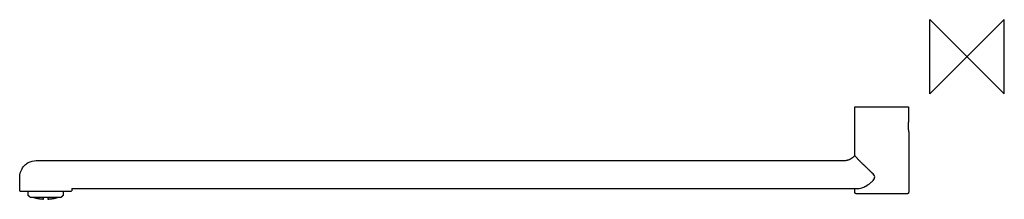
# Model space of a CAD drawing. Header units: millimetres. Extents: x -510 to 20, y -77 to 20.
import ezdxf

# ---------------------------------------------------------------- set-up
doc = ezdxf.new("R2010")
doc.units = ezdxf.units.MM
doc.header["$MEASUREMENT"] = 0
doc.layers.add('ORIGIN', color=6, linetype='Continuous')
doc.layers.add('PLANNING', color=1, linetype='Continuous')

# ---------------------------------------------------------------- blocks, each defined once
blk = doc.blocks.new('35860450_R')
at = {"layer": 'ORIGIN'}
for p, q in [((-20, -20), (-20, 20)), ((-20, 20), (20, -20)), ((20, 20), (-20, -20)), ((20, -20), (20, 20))]:
    blk.add_line(p, q, dxfattribs=at)
at = {"layer": 'PLANNING'}
for points in [[(-60.47, -53.29), (-60.46, -40.15), (-60.44, -27)], [(-60.44, -27), (-45.97, -27), (-31.5, -27)], [(-31.5, -27), (-31.49, -30.69), (-31.48, -34.39)], [(-31.47, -40.45), (-31.47, -56.72), (-31.47, -73)], [(-495.97, -56), (-281.22, -56), (-66.47, -56)], [(-51.05, -62.8), (-53.42, -60.5), (-55.8, -58.2)], [(-509.97, -72.3), (-509.97, -68.67), (-509.97, -65.03)], [(-509.97, -72.3), (-509.87, -72.4), (-509.77, -72.5)], [(-509.77, -72.5), (-495.98, -72.5), (-482.2, -72.5)], [(-505.42, -74.7), (-505.42, -73.6), (-505.42, -72.5)], [(-486.52, -72.5), (-486.52, -73.6), (-486.52, -74.7)], [(-482.2, -72.5), (-482.11, -72.41), (-482.01, -72.31)], [(-481.97, -71), (-481.97, -71.65), (-481.97, -72.3)], [(-481.97, -71), (-270.02, -71), (-58.06, -71)], [(-60.47, -73), (-60.47, -72), (-60.47, -71)], [(-32.5, -74), (-45.97, -74), (-59.44, -74)], [(-504.12, -76), (-504.77, -75.35), (-505.42, -74.7)], [(-487.82, -76), (-495.97, -76), (-504.12, -76)], [(-494.67, -76.93), (-494.67, -76.46), (-494.67, -76)], [(-486.52, -74.7), (-487.17, -75.35), (-487.82, -76)]]:
    blk.add_open_spline(points, degree=2, dxfattribs=at)
for points, weights in [([(-31.48, -34.39), (-32.12, -37.42), (-31.47, -40.45)], [1, 0.97818425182, 1]), ([(-66.47, -56), (-62.86, -56), (-60.47, -53.29)], [1, 0.911394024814, 1]), ([(-55.8, -58.2), (-58.32, -55.92), (-60.47, -53.29)], [1, 0.997239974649, 1]), ([(-31.47, -73), (-31.5, -74), (-32.5, -74)], [1, 0.716565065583, 1]), ([(-497.27, -76.93), (-499.85, -76.81), (-502.31, -76.05)], [1, 0.992178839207, 1]), ([(-497.27, -76), (-497.27, -76.46), (-497.27, -76.93)], [1, 0.999924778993, 1]), ([(-489.63, -76.05), (-492.09, -76.81), (-494.67, -76.93)], [1, 0.992161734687, 1])]:
    blk.add_rational_spline(points, weights, degree=2, dxfattribs=at)
for points, knots in [([(-509.97, -65.03), (-509.96, -63.37), (-509.3, -61), (-507.33, -58.48), (-504.83, -56.62), (-502.54, -56.01), (-499.35, -55.99), (-497.66, -56), (-495.97, -56)], [6.904179, 6.904179, 6.904179, 6.904179, 11.656655, 14.032892, 16.40913, 20.923981, 20.923981, 25.993288, 25.993288, 25.993288, 25.993288]), ([(-58.06, -71), (-57.57, -71), (-56.33, -70.69), (-54.31, -69.64), (-52.26, -68.31), (-50.69, -66.96), (-49.86, -65.82), (-49.67, -64.71), (-50.16, -63.63), (-50.71, -63.09), (-51.05, -62.8)], [95.546198, 95.546198, 95.546198, 95.546198, 97.027176, 99.31896, 102.393359, 104.322173, 105.541767, 106.544027, 107.617877, 108.914486, 108.914486, 108.914486, 108.914486])]:
    blk.add_open_spline(points, degree=3, knots=knots, dxfattribs=at)
blk.add_rational_spline([(-59.44, -74), (-59.87, -74.01), (-60.17, -73.72), (-60.47, -73.42), (-60.47, -73)], [1, 0.921281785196, 1, 0.921281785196, 1], degree=2, knots=[270.756508, 270.756508, 270.756508, 271.541803, 271.541803, 272.327098, 272.327098, 272.327098], dxfattribs=at)

msp = doc.modelspace()

# ---------------------------------------------------------------- block references
msp.add_blockref('35860450_R', (0, 0))

doc.saveas('drawing.dxf')
